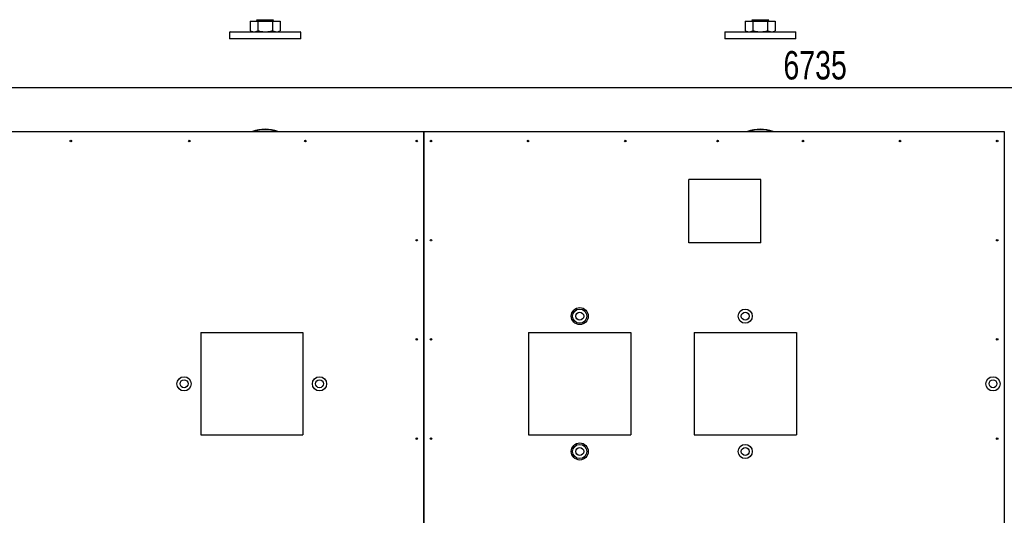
# Model space of a CAD drawing. Header units: millimetres. Extents: x 5 to 589, y 5 to 415.
# Tile 5 of 106: x 115 to 219, y 120 to 172. Entities that reach past the tile are written whole.
import ezdxf

# ---------------------------------------------------------------- set-up
doc = ezdxf.new("R2010")
doc.units = ezdxf.units.MM
doc.layers.add('COTES', color=1, linetype='Continuous')
doc.layers.add('TRAIT-FORT', color=4, linetype='Continuous', lineweight=25)
doc.styles.add('SLDTEXTSTYLE0', font='TXT', dxfattribs={"width": 0.75})
doc.dimstyles.new('SLDDIMSTYLE0', dxfattribs={"dimtxt": 3, "dimasz": 2, "dimexe": 0, "dimexo": 0.0625, "dimgap": 0.75, "dimtad": 1, "dimlfac": 20, "dimrnd": 1e-09, "dimzin": 12, "dimdsep": 46, "dimtxsty": 'SLDTEXTSTYLE0', "dimsah": 1, "dimcen": 0.09, "dimadec": 0, "dimazin": 3, "dimtfac": 1, "dimtofl": 0, "dimtmove": 0, "dimatfit": 3, "dimfxl": 1, "dimfrac": 2, "dimtolj": 1, "dimtzin": 12, "dimarcsym": 0})

# ---------------------------------------------------------------- blocks, each defined once
blk = doc.blocks.new('_D_2')
at = {"layer": 'COTES', "color": 1, "transparency": 16777216}
for p, q in [((31.77, 161.1), (31.77, 165.73)), ((368.52, 161.1), (368.52, 165.73)), ((368.52, 164.73), (31.77, 164.73))]:
    blk.add_line(p, q, dxfattribs=at)
for points in [[(31.77, 164.73), (33.77, 164.23), (33.77, 165.23)], [(368.52, 164.73), (366.52, 165.23), (366.52, 164.23)]]:
    blk.add_solid(points, dxfattribs=at)
at = {"layer": 'COTES', "color": 1, "transparency": 16777216, "insert": (195.71, 168.6), "char_height": 3, "attachment_point": 1, "style": 'SLDTEXTSTYLE0'}
blk.add_mtext('6735', dxfattribs=at)

msp = doc.modelspace()

# ---------------------------------------------------------------- linework, layer by layer
at = {"layer": 'TRAIT-FORT', "color": 4, "linetype": 'Continuous', "lineweight": 25}
for p, q in [((139.43267, 171.74158), (139.43267, 170.74939)), ((139.43267, 171.74158), (140.24311, 171.74158)), ((139.74252, 171.75158), (139.74252, 171.74158)), ((139.74252, 171.75158), (142.29802, 171.75158)), ((140.22852, 171.90983), (140.12027, 171.80158)), ((140.12027, 171.90983), (141.92027, 171.90983)), ((140.12027, 171.80158), (141.92027, 171.80158)), ((140.24311, 171.74158), (140.24311, 170.74939)), ((140.24311, 171.74158), (141.83071, 171.74158)), ((141.92027, 171.80158), (141.81202, 171.90983)), ((141.83071, 170.74939), (141.83071, 171.74158)), ((141.83071, 171.74158), (142.60786, 171.74158)), ((142.29802, 171.74158), (142.29802, 171.75158)), ((142.60786, 171.74158), (142.60786, 170.74939)), ((191.68267, 171.74158), (191.68267, 170.74939)), ((191.68267, 171.74158), (192.49311, 171.74158)), ((191.99252, 171.75158), (191.99252, 171.74158)), ((191.99252, 171.75158), (194.54802, 171.75158)), ((192.47852, 171.90983), (192.37027, 171.80158)), ((192.37027, 171.90983), (194.17027, 171.90983)), ((192.37027, 171.80158), (194.17027, 171.80158)), ((192.49311, 171.74158), (192.49311, 170.74939)), ((192.49311, 171.74158), (194.08071, 171.74158)), ((194.17027, 171.80158), (194.06202, 171.90983)), ((194.08071, 170.74939), (194.08071, 171.74158)), ((194.08071, 171.74158), (194.85786, 171.74158)), ((194.54802, 171.74158), (194.54802, 171.75158)), ((194.85786, 171.74158), (194.85786, 170.74939)), ((137.32027, 170.62658), (137.27027, 170.57658)), ((137.27027, 170.57658), (137.27027, 169.87658)), ((144.77027, 170.57658), (137.27027, 170.57658)), ((137.32027, 170.62658), (144.72027, 170.62658)), ((139.44342, 170.74438), (139.43267, 170.74939)), ((139.44287, 170.74343), (139.64527, 170.62658)), ((142.39527, 170.62658), (142.59766, 170.74343)), ((144.77027, 170.57658), (144.72027, 170.62658)), ((144.77027, 169.87658), (144.77027, 170.57658)), ((189.57027, 170.62658), (189.52027, 170.57658)), ((189.52027, 170.57658), (189.52027, 169.87658)), ((197.02027, 170.57658), (189.52027, 170.57658)), ((189.57027, 170.62658), (196.97027, 170.62658)), ((191.69342, 170.74438), (191.68267, 170.74939)), ((191.69287, 170.74343), (191.89527, 170.62658)), ((194.64527, 170.62658), (194.84766, 170.74343)), ((197.02027, 170.57658), (196.97027, 170.62658)), ((197.02027, 169.87658), (197.02027, 170.57658)), ((144.42788, 169.87658), (137.27027, 169.87658)), ((144.77027, 169.87658), (144.42788, 169.87658)), ((196.67788, 169.87658), (189.52027, 169.87658)), ((197.02027, 169.87658), (196.67788, 169.87658)), ((94.77077, 160.09899), (157.77027, 160.09899)), ((157.77027, 160.09899), (157.77027, 72.09899)), ((157.77027, 160.09899), (157.77077, 160.09899)), ((157.77077, 72.09899), (157.77077, 160.09899)), ((157.77077, 160.09899), (219.02027, 160.09899)), ((219.02027, 160.09899), (219.02027, 72.09899)), ((219.02027, 160.09899), (219.02077, 160.09899)), ((193.33203, 155.04901), (185.73493, 155.04901)), ((185.73493, 148.3496), (185.73493, 155.04901)), ((193.33203, 148.3496), (193.33203, 155.04901)), ((193.33203, 148.3496), (185.73493, 148.3496)), ((134.21852, 138.87604), (145.01323, 138.87604)), ((134.21852, 138.87604), (134.21852, 128.08146)), ((145.01323, 138.87604), (145.01323, 128.08146)), ((168.82488, 138.87622), (179.6196, 138.87622)), ((168.82488, 138.87622), (168.82488, 128.08163)), ((179.6196, 138.87622), (179.6196, 128.08163)), ((186.28688, 138.87609), (197.08152, 138.87609)), ((186.28688, 138.87609), (186.28688, 128.08146)), ((197.08152, 138.87609), (197.08152, 128.08146)), ((134.21852, 128.08146), (145.01323, 128.08146)), ((168.82488, 128.08163), (179.6196, 128.08163)), ((186.28688, 128.08146), (197.08152, 128.08146))]:
    msp.add_line(p, q, dxfattribs=at)
for centre, radius in [((120.52027, 159.09899), 0.08), ((133.02027, 159.09899), 0.08), ((145.27027, 159.09899), 0.08), ((157.02027, 159.09899), 0.08), ((158.52027, 159.09899), 0.08), ((168.77027, 159.09899), 0.08), ((179.02027, 159.09899), 0.08), ((188.77027, 159.09899), 0.08), ((197.77027, 159.09899), 0.08), ((208.02027, 159.09899), 0.08), ((218.27027, 159.09899), 0.08), ((157.02027, 148.62943), 0.08), ((158.52027, 148.62943), 0.08), ((218.27027, 148.62943), 0.08), ((174.21877, 140.61682), 0.9), ((174.21877, 140.61682), 0.75), ((191.68069, 140.61682), 0.75), ((174.21877, 140.61682), 0.41669), ((191.68069, 140.61682), 0.41669), ((157.02027, 138.15988), 0.08), ((158.52027, 138.15988), 0.08), ((218.27027, 138.15988), 0.08), ((132.4676, 133.47458), 0.75), ((146.75463, 133.47458), 0.75), ((217.82844, 133.47458), 0.75), ((132.4676, 133.47458), 0.41669), ((146.75463, 133.47458), 0.41669), ((217.82844, 133.47458), 0.41669), ((157.02027, 127.69032), 0.08), ((158.52027, 127.69032), 0.08), ((174.21877, 126.32979), 0.9), ((174.21877, 126.32979), 0.75), ((191.68069, 126.32979), 0.75), ((218.27027, 127.69032), 0.08), ((174.21877, 126.32979), 0.41669), ((191.68069, 126.32979), 0.41669)]:
    msp.add_circle(centre, radius, dxfattribs=at)
for centre, radius, start, end in [((140.07027, 171.80158), 0.05, 270, 360), ((141.97027, 171.80158), 0.05, 180, 270), ((192.32027, 171.80158), 0.05, 270, 360), ((194.22027, 171.80158), 0.05, 180, 270), ((141.02027, 156.59899), 3.75, 68.9605302, 111.0394698), ((141.02027, 156.59899), 3.7, 71.0753556, 108.9246444), ((193.27027, 156.59899), 3.75, 68.9605302, 111.0394698), ((193.27027, 156.59899), 3.7, 71.0753556, 108.9246444)]:
    msp.add_arc(centre, radius, start, end, dxfattribs=at)
for points, knots in [([(139.43267, 170.74939), (139.49847, 170.71602), (139.5977, 170.66571), (139.73398, 170.63181), (139.80318, 170.62833), (139.83789, 170.62658)], [0, 0, 0, 0, 0.49525132, 0.746818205, 1, 1, 1, 1]), ([(139.83789, 170.62658), (139.90579, 170.63277), (140.04309, 170.64528), (140.17595, 170.71443), (140.24311, 170.74939)], [0, 0, 0, 0, 0.494510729, 1, 1, 1, 1]), ([(140.24311, 170.74939), (140.37201, 170.71602), (140.56639, 170.66571), (140.83336, 170.63181), (140.96891, 170.62833), (141.03691, 170.62658)], [0, 0, 0, 0, 0.49525132, 0.746818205, 1, 1, 1, 1]), ([(141.03691, 170.62658), (141.16992, 170.63277), (141.43889, 170.64528), (141.69915, 170.71443), (141.83071, 170.74939)], [0, 0, 0, 0, 0.494510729, 1, 1, 1, 1]), ([(141.83071, 170.74939), (141.89381, 170.71602), (141.98896, 170.66571), (142.11964, 170.63181), (142.186, 170.62833), (142.21928, 170.62658)], [0, 0, 0, 0, 0.49525132, 0.746818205, 1, 1, 1, 1]), ([(142.21928, 170.62658), (142.28439, 170.63277), (142.41606, 170.64528), (142.54346, 170.71443), (142.60786, 170.74939)], [0, 0, 0, 0, 0.494510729, 1, 1, 1, 1]), ([(191.68267, 170.74939), (191.74847, 170.71602), (191.8477, 170.66571), (191.98398, 170.63181), (192.05318, 170.62833), (192.08789, 170.62658)], [0, 0, 0, 0, 0.49525132, 0.746818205, 1, 1, 1, 1]), ([(192.08789, 170.62658), (192.15579, 170.63277), (192.29309, 170.64528), (192.42595, 170.71443), (192.49311, 170.74939)], [0, 0, 0, 0, 0.494510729, 1, 1, 1, 1]), ([(192.49311, 170.74939), (192.62201, 170.71602), (192.81639, 170.66571), (193.08336, 170.63181), (193.21891, 170.62833), (193.28691, 170.62658)], [0, 0, 0, 0, 0.49525132, 0.746818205, 1, 1, 1, 1]), ([(193.28691, 170.62658), (193.41992, 170.63277), (193.68889, 170.64528), (193.94915, 170.71443), (194.08071, 170.74939)], [0, 0, 0, 0, 0.494510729, 1, 1, 1, 1]), ([(194.08071, 170.74939), (194.14381, 170.71602), (194.23896, 170.66571), (194.36964, 170.63181), (194.436, 170.62833), (194.46928, 170.62658)], [0, 0, 0, 0, 0.49525132, 0.746818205, 1, 1, 1, 1]), ([(194.46928, 170.62658), (194.53439, 170.63277), (194.66606, 170.64528), (194.79346, 170.71443), (194.85786, 170.74939)], [0, 0, 0, 0, 0.494510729, 1, 1, 1, 1])]:
    msp.add_open_spline(points, degree=3, knots=knots, dxfattribs=at)

# ---------------------------------------------------------------- dimensions: what is measured, and where the dimension line sits
at = {"layer": 'COTES', "color": 1}
dim = msp.add_linear_dim(base=(31.77027, 164.72908), p1=(368.52027, 160.09899), p2=(31.77027, 160.09899), dimstyle='SLDDIMSTYLE0', dxfattribs=at)
dim.commit()
dim.dimension.update_dxf_attribs({"geometry": '_D_2', "text_midpoint": (200.14527, 164.72908), "dimtype": 160})

doc.saveas('drawing.dxf')
